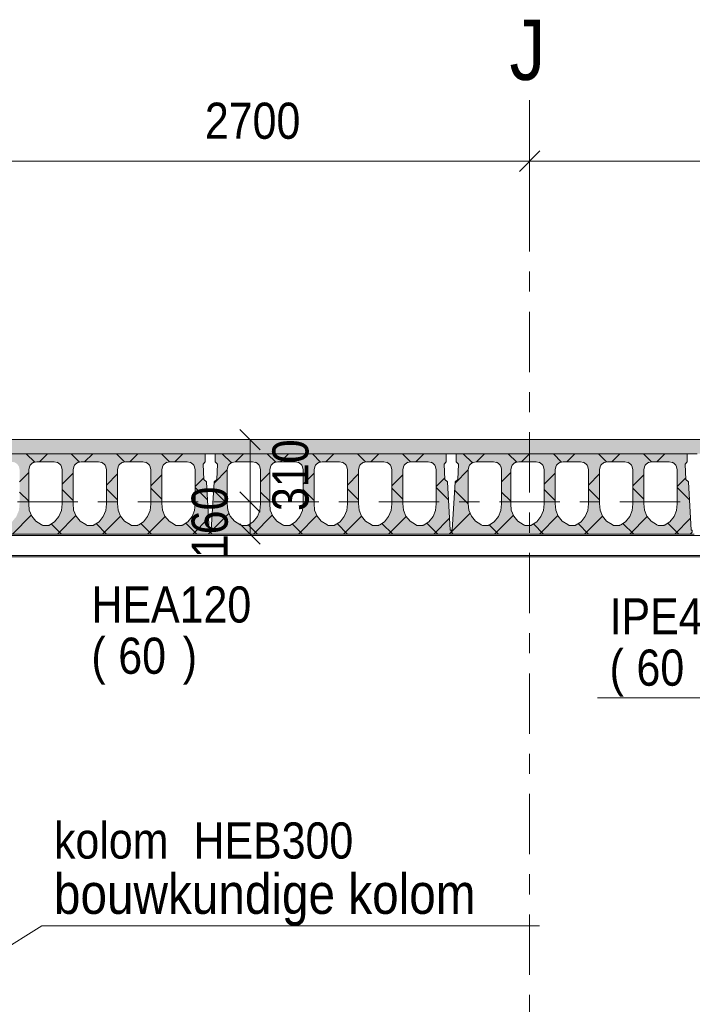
# Model space of a CAD drawing. Header units: millimetres. Extents: x -923 to -82, y -1402 to -808.
# Tile 42 of 109: x -611 to -577, y -1196 to -1147. Entities that reach past the tile are written whole.
import ezdxf

# ---------------------------------------------------------------- set-up
doc = ezdxf.new("R2010")
doc.units = ezdxf.units.MM
for name, pattern in [('XKITLINE00', [0]), ('XKITLINE01', [4, 1, -1, 1, -1]), ('XKITLINE03', [6, 3, -1, 1, -1])]:
    doc.linetypes.add(name, pattern=pattern)
for name, color, linetype, lineweight in [('Offset', 4, 'Continuous', 0), ('Onderdeel', 2, 'Continuous', 0), ('Onderdeel label', 2, 'Continuous', 0), ('Stramien', 4, 'Continuous', 0)]:
    doc.layers.add(name, color=color, linetype=linetype, lineweight=lineweight)
doc.styles.add('ARIAL', font='arial.ttf')

msp = doc.modelspace()

# ---------------------------------------------------------------- hatches: boundary and pattern name
at = {"layer": 'Onderdeel'}
msp.add_hatch(color=256, dxfattribs=at).paths.add_polyline_path([(-565.214, -1168.806), (-712.843, -1168.806), (-712.843, -1168.106), (-565.214, -1168.106)], flags=17)
h = msp.add_hatch(color=256, dxfattribs=at)
h.paths.add_polyline_path([(-613.114, -1172.806), (-613.214, -1172.706), (-613.214, -1172.606), (-613.164, -1172.606), (-613.023, -1170.205), (-612.896, -1170.092), (-612.851, -1169.333), (-612.964, -1169.206), (-612.964, -1168.806), (-601.464, -1168.806), (-601.464, -1169.206), (-601.576, -1169.333), (-601.531, -1170.092), (-601.404, -1170.205), (-601.264, -1172.606), (-601.214, -1172.606), (-601.214, -1172.706), (-601.314, -1172.806)], flags=17)
h.paths.add_polyline_path([(-612.122, -1169.237), (-612.252, -1169.324), (-612.339, -1169.453), (-612.369, -1169.606), (-612.369, -1171.304), (-612.369, -1171.308), (-612.339, -1171.624), (-612.216, -1171.918), (-612.012, -1172.162), (-611.744, -1172.334), (-611.721, -1172.352), (-611.695, -1172.365), (-611.668, -1172.373), (-611.639, -1172.376), (-611.399, -1172.375), (-611.377, -1172.373), (-611.355, -1172.368), (-611.335, -1172.36), (-611.316, -1172.35), (-611.078, -1172.19), (-610.868, -1171.933), (-610.742, -1171.626), (-610.709, -1171.286), (-610.709, -1169.606), (-610.739, -1169.453), (-610.826, -1169.324), (-610.956, -1169.237), (-611.109, -1169.206), (-611.969, -1169.206)])
h.paths.add_polyline_path([(-610.007, -1169.237), (-610.137, -1169.324), (-610.223, -1169.453), (-610.254, -1169.606), (-610.254, -1171.284), (-610.253, -1171.297), (-610.227, -1171.612), (-610.105, -1171.911), (-609.899, -1172.159), (-609.628, -1172.334), (-609.606, -1172.352), (-609.58, -1172.365), (-609.552, -1172.373), (-609.524, -1172.376), (-609.283, -1172.375), (-609.261, -1172.373), (-609.24, -1172.368), (-609.219, -1172.36), (-609.2, -1172.35), (-608.963, -1172.19), (-608.753, -1171.933), (-608.626, -1171.626), (-608.594, -1171.286), (-608.594, -1169.606), (-608.624, -1169.453), (-608.711, -1169.324), (-608.841, -1169.237), (-608.994, -1169.206), (-609.854, -1169.206)])
h.paths.add_polyline_path([(-607.797, -1169.237), (-607.927, -1169.324), (-608.013, -1169.453), (-608.044, -1169.606), (-608.044, -1171.292), (-608.017, -1171.612), (-607.895, -1171.911), (-607.689, -1172.159), (-607.418, -1172.334), (-607.396, -1172.352), (-607.37, -1172.365), (-607.342, -1172.373), (-607.314, -1172.376), (-607.073, -1172.375), (-607.051, -1172.373), (-607.03, -1172.368), (-607.009, -1172.36), (-606.99, -1172.35), (-606.753, -1172.19), (-606.543, -1171.933), (-606.416, -1171.626), (-606.384, -1171.286), (-606.384, -1169.606), (-606.414, -1169.453), (-606.501, -1169.324), (-606.631, -1169.237), (-606.784, -1169.206), (-607.644, -1169.206)])
h.paths.add_polyline_path([(-605.587, -1169.237), (-605.717, -1169.324), (-605.803, -1169.453), (-605.834, -1169.606), (-605.834, -1171.292), (-605.807, -1171.612), (-605.685, -1171.911), (-605.479, -1172.159), (-605.208, -1172.334), (-605.186, -1172.352), (-605.16, -1172.365), (-605.132, -1172.373), (-605.104, -1172.376), (-604.863, -1172.375), (-604.841, -1172.373), (-604.82, -1172.368), (-604.799, -1172.36), (-604.78, -1172.35), (-604.543, -1172.19), (-604.333, -1171.933), (-604.206, -1171.626), (-604.174, -1171.286), (-604.174, -1169.606), (-604.204, -1169.453), (-604.291, -1169.324), (-604.421, -1169.237), (-604.574, -1169.206), (-605.434, -1169.206)])
h.paths.add_polyline_path([(-603.377, -1169.237), (-603.507, -1169.324), (-603.593, -1169.453), (-603.624, -1169.606), (-603.624, -1171.292), (-603.597, -1171.612), (-603.475, -1171.911), (-603.269, -1172.159), (-602.998, -1172.334), (-602.976, -1172.352), (-602.95, -1172.365), (-602.922, -1172.373), (-602.894, -1172.376), (-602.653, -1172.375), (-602.631, -1172.373), (-602.61, -1172.368), (-602.589, -1172.36), (-602.57, -1172.35), (-602.333, -1172.19), (-602.123, -1171.933), (-601.996, -1171.626), (-601.964, -1171.286), (-601.964, -1169.606), (-601.994, -1169.453), (-602.081, -1169.324), (-602.211, -1169.237), (-602.364, -1169.206), (-603.224, -1169.206)])
h = msp.add_hatch(color=256, dxfattribs=at)
h.paths.add_polyline_path([(-601.114, -1172.806), (-601.214, -1172.706), (-601.214, -1172.606), (-601.164, -1172.606), (-601.023, -1170.205), (-600.896, -1170.092), (-600.851, -1169.333), (-600.964, -1169.206), (-600.964, -1168.806), (-589.464, -1168.806), (-589.464, -1169.206), (-589.576, -1169.333), (-589.531, -1170.092), (-589.404, -1170.205), (-589.264, -1172.606), (-589.214, -1172.606), (-589.214, -1172.706), (-589.314, -1172.806)], flags=17)
h.paths.add_polyline_path([(-600.122, -1169.237), (-600.252, -1169.324), (-600.339, -1169.453), (-600.369, -1169.606), (-600.369, -1171.304), (-600.369, -1171.308), (-600.339, -1171.624), (-600.216, -1171.918), (-600.012, -1172.162), (-599.744, -1172.334), (-599.721, -1172.352), (-599.695, -1172.365), (-599.668, -1172.373), (-599.639, -1172.376), (-599.399, -1172.375), (-599.377, -1172.373), (-599.355, -1172.368), (-599.335, -1172.36), (-599.316, -1172.35), (-599.078, -1172.19), (-598.868, -1171.933), (-598.742, -1171.626), (-598.709, -1171.286), (-598.709, -1169.606), (-598.739, -1169.453), (-598.826, -1169.324), (-598.956, -1169.237), (-599.109, -1169.206), (-599.969, -1169.206)])
h.paths.add_polyline_path([(-598.007, -1169.237), (-598.137, -1169.324), (-598.223, -1169.453), (-598.254, -1169.606), (-598.254, -1171.284), (-598.253, -1171.297), (-598.227, -1171.612), (-598.105, -1171.911), (-597.899, -1172.159), (-597.628, -1172.334), (-597.606, -1172.352), (-597.58, -1172.365), (-597.552, -1172.373), (-597.524, -1172.376), (-597.283, -1172.375), (-597.261, -1172.373), (-597.24, -1172.368), (-597.219, -1172.36), (-597.2, -1172.35), (-596.963, -1172.19), (-596.753, -1171.933), (-596.626, -1171.626), (-596.594, -1171.286), (-596.594, -1169.606), (-596.624, -1169.453), (-596.711, -1169.324), (-596.841, -1169.237), (-596.994, -1169.206), (-597.854, -1169.206)])
h.paths.add_polyline_path([(-595.797, -1169.237), (-595.927, -1169.324), (-596.013, -1169.453), (-596.044, -1169.606), (-596.044, -1171.292), (-596.017, -1171.612), (-595.895, -1171.911), (-595.689, -1172.159), (-595.418, -1172.334), (-595.396, -1172.352), (-595.37, -1172.365), (-595.342, -1172.373), (-595.314, -1172.376), (-595.073, -1172.375), (-595.051, -1172.373), (-595.03, -1172.368), (-595.009, -1172.36), (-594.99, -1172.35), (-594.753, -1172.19), (-594.543, -1171.933), (-594.416, -1171.626), (-594.384, -1171.286), (-594.384, -1169.606), (-594.414, -1169.453), (-594.501, -1169.324), (-594.631, -1169.237), (-594.784, -1169.206), (-595.644, -1169.206)])
h.paths.add_polyline_path([(-593.587, -1169.237), (-593.717, -1169.324), (-593.803, -1169.453), (-593.834, -1169.606), (-593.834, -1171.292), (-593.807, -1171.612), (-593.685, -1171.911), (-593.479, -1172.159), (-593.208, -1172.334), (-593.186, -1172.352), (-593.16, -1172.365), (-593.132, -1172.373), (-593.104, -1172.376), (-592.863, -1172.375), (-592.841, -1172.373), (-592.82, -1172.368), (-592.799, -1172.36), (-592.78, -1172.35), (-592.543, -1172.19), (-592.333, -1171.933), (-592.206, -1171.626), (-592.174, -1171.286), (-592.174, -1169.606), (-592.204, -1169.453), (-592.291, -1169.324), (-592.421, -1169.237), (-592.574, -1169.206), (-593.434, -1169.206)])
h.paths.add_polyline_path([(-591.377, -1169.237), (-591.507, -1169.324), (-591.593, -1169.453), (-591.624, -1169.606), (-591.624, -1171.292), (-591.597, -1171.612), (-591.475, -1171.911), (-591.269, -1172.159), (-590.998, -1172.334), (-590.976, -1172.352), (-590.95, -1172.365), (-590.922, -1172.373), (-590.894, -1172.376), (-590.653, -1172.375), (-590.631, -1172.373), (-590.61, -1172.368), (-590.589, -1172.36), (-590.57, -1172.35), (-590.333, -1172.19), (-590.123, -1171.933), (-589.996, -1171.626), (-589.964, -1171.286), (-589.964, -1169.606), (-589.994, -1169.453), (-590.081, -1169.324), (-590.211, -1169.237), (-590.364, -1169.206), (-591.224, -1169.206)])
h = msp.add_hatch(color=256, dxfattribs=at)
h.paths.add_polyline_path([(-589.114, -1172.806), (-589.214, -1172.706), (-589.214, -1172.606), (-589.164, -1172.606), (-589.023, -1170.205), (-588.896, -1170.092), (-588.851, -1169.333), (-588.964, -1169.206), (-588.964, -1168.806), (-577.464, -1168.806), (-577.464, -1169.206), (-577.576, -1169.333), (-577.531, -1170.092), (-577.404, -1170.205), (-577.264, -1172.606), (-577.214, -1172.606), (-577.214, -1172.706), (-577.314, -1172.806)], flags=17)
h.paths.add_polyline_path([(-588.122, -1169.237), (-588.252, -1169.324), (-588.339, -1169.453), (-588.369, -1169.606), (-588.369, -1171.304), (-588.369, -1171.308), (-588.339, -1171.624), (-588.216, -1171.918), (-588.012, -1172.162), (-587.744, -1172.334), (-587.721, -1172.352), (-587.695, -1172.365), (-587.668, -1172.373), (-587.639, -1172.376), (-587.399, -1172.375), (-587.377, -1172.373), (-587.355, -1172.368), (-587.335, -1172.36), (-587.316, -1172.35), (-587.078, -1172.19), (-586.868, -1171.933), (-586.742, -1171.626), (-586.709, -1171.286), (-586.709, -1169.606), (-586.739, -1169.453), (-586.826, -1169.324), (-586.956, -1169.237), (-587.109, -1169.206), (-587.969, -1169.206)])
h.paths.add_polyline_path([(-586.007, -1169.237), (-586.137, -1169.324), (-586.223, -1169.453), (-586.254, -1169.606), (-586.254, -1171.284), (-586.253, -1171.297), (-586.227, -1171.612), (-586.105, -1171.911), (-585.899, -1172.159), (-585.628, -1172.334), (-585.606, -1172.352), (-585.58, -1172.365), (-585.552, -1172.373), (-585.524, -1172.376), (-585.283, -1172.375), (-585.261, -1172.373), (-585.24, -1172.368), (-585.219, -1172.36), (-585.2, -1172.35), (-584.963, -1172.19), (-584.753, -1171.933), (-584.626, -1171.626), (-584.594, -1171.286), (-584.594, -1169.606), (-584.624, -1169.453), (-584.711, -1169.324), (-584.841, -1169.237), (-584.994, -1169.206), (-585.854, -1169.206)])
h.paths.add_polyline_path([(-583.797, -1169.237), (-583.927, -1169.324), (-584.013, -1169.453), (-584.044, -1169.606), (-584.044, -1171.292), (-584.017, -1171.612), (-583.895, -1171.911), (-583.689, -1172.159), (-583.418, -1172.334), (-583.396, -1172.352), (-583.37, -1172.365), (-583.342, -1172.373), (-583.314, -1172.376), (-583.073, -1172.375), (-583.051, -1172.373), (-583.03, -1172.368), (-583.009, -1172.36), (-582.99, -1172.35), (-582.753, -1172.19), (-582.543, -1171.933), (-582.416, -1171.626), (-582.384, -1171.286), (-582.384, -1169.606), (-582.414, -1169.453), (-582.501, -1169.324), (-582.631, -1169.237), (-582.784, -1169.206), (-583.644, -1169.206)])
h.paths.add_polyline_path([(-581.587, -1169.237), (-581.717, -1169.324), (-581.803, -1169.453), (-581.834, -1169.606), (-581.834, -1171.292), (-581.807, -1171.612), (-581.685, -1171.911), (-581.479, -1172.159), (-581.208, -1172.334), (-581.186, -1172.352), (-581.16, -1172.365), (-581.132, -1172.373), (-581.104, -1172.376), (-580.863, -1172.375), (-580.841, -1172.373), (-580.82, -1172.368), (-580.799, -1172.36), (-580.78, -1172.35), (-580.543, -1172.19), (-580.333, -1171.933), (-580.206, -1171.626), (-580.174, -1171.286), (-580.174, -1169.606), (-580.204, -1169.453), (-580.291, -1169.324), (-580.421, -1169.237), (-580.574, -1169.206), (-581.434, -1169.206)])
h.paths.add_polyline_path([(-579.377, -1169.237), (-579.507, -1169.324), (-579.593, -1169.453), (-579.624, -1169.606), (-579.624, -1171.292), (-579.597, -1171.612), (-579.475, -1171.911), (-579.269, -1172.159), (-578.998, -1172.334), (-578.976, -1172.352), (-578.95, -1172.365), (-578.922, -1172.373), (-578.894, -1172.376), (-578.653, -1172.375), (-578.631, -1172.373), (-578.61, -1172.368), (-578.589, -1172.36), (-578.57, -1172.35), (-578.333, -1172.19), (-578.123, -1171.933), (-577.996, -1171.626), (-577.964, -1171.286), (-577.964, -1169.606), (-577.994, -1169.453), (-578.081, -1169.324), (-578.211, -1169.237), (-578.364, -1169.206), (-579.224, -1169.206)])

# ---------------------------------------------------------------- linework, layer by layer
at = {"layer": 'Offset', "linetype": 'XKITLINE00', "lineweight": 0}
for p, q in [((-585.314, -1152.086), (-585.314, -1156.046)), ((-585.314, -1152.086), (-585.314, -1156.046)), ((-584.805, -1153.737), (-585.823, -1154.755)), ((-584.805, -1153.737), (-585.823, -1154.755)), ((-612.314, -1154.246), (-585.314, -1154.246)), ((-585.314, -1154.246), (-562.314, -1154.246)), ((-599.744, -1167.597), (-598.725, -1168.615)), ((-599.81, -1168.106), (-600.675, -1168.106)), ((-599.235, -1171.206), (-599.235, -1168.106)), ((-599.744, -1170.697), (-598.725, -1171.715)), ((-599.744, -1170.697), (-598.725, -1171.715)), ((-597.075, -1171.206), (-601.035, -1171.206)), ((-597.075, -1171.206), (-601.035, -1171.206)), ((-599.235, -1172.806), (-599.235, -1171.206)), ((-599.744, -1172.297), (-598.725, -1173.315)), ((-599.81, -1172.806), (-601.245, -1172.806))]:
    msp.add_line(p, q, dxfattribs=at)
at = {"layer": 'Offset'}
for p in [(-585.314, -1154.246), (-585.314, -1154.246), (-599.235, -1168.106), (-599.235, -1171.206), (-599.235, -1171.206), (-599.235, -1172.806)]:
    msp.add_point(p, dxfattribs=at)
at = {"layer": 'Onderdeel', "linetype": 'XKITLINE00', "lineweight": 0}
for p, q in [((-712.839, -1168.106), (-565.214, -1168.106)), ((-612.964, -1168.806), (-601.464, -1168.806)), ((-609.958, -1169.227), (-610.379, -1168.806)), ((-610.007, -1169.237), (-609.854, -1169.206)), ((-609.854, -1169.206), (-608.994, -1169.206)), ((-609.714, -1169.206), (-609.314, -1168.806)), ((-608.994, -1169.206), (-608.841, -1169.237)), ((-607.719, -1169.221), (-608.133, -1168.806)), ((-607.797, -1169.237), (-607.644, -1169.206)), ((-607.644, -1169.206), (-606.784, -1169.206)), ((-607.469, -1169.206), (-607.069, -1168.806)), ((-606.784, -1169.206), (-606.631, -1169.237)), ((-605.479, -1169.215), (-605.888, -1168.806)), ((-605.587, -1169.237), (-605.434, -1169.206)), ((-605.434, -1169.206), (-604.574, -1169.206)), ((-605.224, -1169.206), (-604.824, -1168.806)), ((-604.574, -1169.206), (-604.421, -1169.237)), ((-603.24, -1169.21), (-603.643, -1168.806)), ((-603.377, -1169.237), (-603.224, -1169.206)), ((-603.224, -1169.206), (-602.364, -1169.206)), ((-602.979, -1169.206), (-602.579, -1168.806)), ((-602.364, -1169.206), (-602.211, -1169.237)), ((-601.464, -1169.206), (-601.576, -1169.333)), ((-601.464, -1168.806), (-600.964, -1168.806)), ((-601.464, -1168.806), (-601.464, -1169.206)), ((-600.964, -1169.206), (-600.964, -1168.806)), ((-600.964, -1168.806), (-589.464, -1168.806)), ((-600.851, -1169.333), (-600.964, -1169.206)), ((-600.165, -1169.265), (-600.624, -1168.806)), ((-600.122, -1169.237), (-599.969, -1169.206)), ((-599.969, -1169.206), (-599.109, -1169.206)), ((-599.96, -1169.208), (-599.559, -1168.806)), ((-599.109, -1169.206), (-598.956, -1169.237)), ((-597.958, -1169.227), (-598.379, -1168.806)), ((-598.007, -1169.237), (-597.854, -1169.206)), ((-597.854, -1169.206), (-596.994, -1169.206)), ((-597.714, -1169.206), (-597.314, -1168.806)), ((-596.994, -1169.206), (-596.841, -1169.237)), ((-595.719, -1169.221), (-596.133, -1168.806)), ((-595.797, -1169.237), (-595.644, -1169.206)), ((-595.644, -1169.206), (-594.784, -1169.206)), ((-595.469, -1169.206), (-595.069, -1168.806)), ((-594.784, -1169.206), (-594.631, -1169.237)), ((-593.479, -1169.215), (-593.888, -1168.806)), ((-593.587, -1169.237), (-593.434, -1169.206)), ((-593.434, -1169.206), (-592.574, -1169.206)), ((-593.224, -1169.206), (-592.824, -1168.806)), ((-592.574, -1169.206), (-592.421, -1169.237)), ((-591.24, -1169.21), (-591.643, -1168.806)), ((-591.377, -1169.237), (-591.224, -1169.206)), ((-591.224, -1169.206), (-590.364, -1169.206)), ((-590.979, -1169.206), (-590.579, -1168.806)), ((-590.364, -1169.206), (-590.211, -1169.237)), ((-589.464, -1169.206), (-589.576, -1169.333)), ((-589.464, -1168.806), (-588.964, -1168.806)), ((-589.464, -1168.806), (-589.464, -1169.206)), ((-588.964, -1169.206), (-588.964, -1168.806)), ((-588.964, -1168.806), (-577.464, -1168.806)), ((-588.851, -1169.333), (-588.964, -1169.206)), ((-588.165, -1169.265), (-588.624, -1168.806)), ((-588.122, -1169.237), (-587.969, -1169.206)), ((-587.969, -1169.206), (-587.109, -1169.206)), ((-587.96, -1169.208), (-587.559, -1168.806)), ((-587.109, -1169.206), (-586.956, -1169.237)), ((-585.958, -1169.227), (-586.379, -1168.806)), ((-586.007, -1169.237), (-585.854, -1169.206)), ((-585.854, -1169.206), (-584.994, -1169.206)), ((-585.714, -1169.206), (-585.314, -1168.806)), ((-584.994, -1169.206), (-584.841, -1169.237)), ((-583.719, -1169.221), (-584.133, -1168.806)), ((-583.797, -1169.237), (-583.644, -1169.206)), ((-583.644, -1169.206), (-582.784, -1169.206)), ((-583.469, -1169.206), (-583.069, -1168.806)), ((-582.784, -1169.206), (-582.631, -1169.237)), ((-581.479, -1169.215), (-581.888, -1168.806)), ((-581.587, -1169.237), (-581.434, -1169.206)), ((-581.434, -1169.206), (-580.574, -1169.206)), ((-581.224, -1169.206), (-580.824, -1168.806)), ((-580.574, -1169.206), (-580.421, -1169.237)), ((-579.24, -1169.21), (-579.643, -1168.806)), ((-579.377, -1169.237), (-579.224, -1169.206)), ((-579.224, -1169.206), (-578.364, -1169.206)), ((-578.979, -1169.206), (-578.579, -1168.806)), ((-578.364, -1169.206), (-578.211, -1169.237)), ((-577.464, -1169.206), (-577.576, -1169.333)), ((-577.464, -1168.806), (-576.964, -1168.806)), ((-577.464, -1168.806), (-577.464, -1169.206)), ((-610.254, -1169.606), (-610.223, -1169.453)), ((-610.254, -1171.284), (-610.254, -1169.606)), ((-608.624, -1169.453), (-608.594, -1169.606)), ((-608.594, -1171.286), (-608.594, -1169.606)), ((-608.044, -1169.606), (-608.013, -1169.453)), ((-608.044, -1171.288), (-608.044, -1169.606)), ((-606.414, -1169.453), (-606.384, -1169.606)), ((-606.384, -1171.286), (-606.384, -1169.606)), ((-605.834, -1169.606), (-605.803, -1169.453)), ((-605.834, -1171.288), (-605.834, -1169.606)), ((-604.204, -1169.453), (-604.174, -1169.606)), ((-604.174, -1171.286), (-604.174, -1169.606)), ((-603.624, -1169.606), (-603.593, -1169.453)), ((-603.624, -1171.288), (-603.624, -1169.606)), ((-601.994, -1169.453), (-601.964, -1169.606)), ((-601.964, -1171.286), (-601.964, -1169.606)), ((-601.576, -1169.333), (-601.531, -1170.092)), ((-601.027, -1170.275), (-600.368, -1169.615)), ((-600.896, -1170.092), (-600.851, -1169.333)), ((-600.369, -1169.606), (-600.339, -1169.453)), ((-600.369, -1171.304), (-600.369, -1169.606)), ((-598.739, -1169.453), (-598.709, -1169.606)), ((-598.709, -1171.286), (-598.709, -1169.606)), ((-598.254, -1169.606), (-598.223, -1169.453)), ((-598.254, -1171.284), (-598.254, -1169.606)), ((-596.624, -1169.453), (-596.594, -1169.606)), ((-596.594, -1171.286), (-596.594, -1169.606)), ((-596.044, -1169.606), (-596.013, -1169.453)), ((-596.044, -1171.288), (-596.044, -1169.606)), ((-594.414, -1169.453), (-594.384, -1169.606)), ((-594.384, -1171.286), (-594.384, -1169.606)), ((-593.834, -1169.606), (-593.803, -1169.453)), ((-593.834, -1171.288), (-593.834, -1169.606)), ((-592.204, -1169.453), (-592.174, -1169.606)), ((-592.174, -1171.286), (-592.174, -1169.606)), ((-591.624, -1169.606), (-591.593, -1169.453)), ((-591.624, -1171.288), (-591.624, -1169.606)), ((-589.994, -1169.453), (-589.964, -1169.606)), ((-589.964, -1171.286), (-589.964, -1169.606)), ((-589.576, -1169.333), (-589.531, -1170.092)), ((-589.027, -1170.275), (-588.368, -1169.615)), ((-588.896, -1170.092), (-588.851, -1169.333)), ((-588.369, -1169.606), (-588.339, -1169.453)), ((-588.369, -1171.304), (-588.369, -1169.606)), ((-586.739, -1169.453), (-586.709, -1169.606)), ((-586.709, -1171.286), (-586.709, -1169.606)), ((-586.254, -1169.606), (-586.223, -1169.453)), ((-586.254, -1171.284), (-586.254, -1169.606)), ((-584.624, -1169.453), (-584.594, -1169.606)), ((-584.594, -1171.286), (-584.594, -1169.606)), ((-584.044, -1169.606), (-584.013, -1169.453)), ((-584.044, -1171.288), (-584.044, -1169.606)), ((-582.414, -1169.453), (-582.384, -1169.606)), ((-582.384, -1171.286), (-582.384, -1169.606)), ((-581.834, -1169.606), (-581.803, -1169.453)), ((-581.834, -1171.288), (-581.834, -1169.606)), ((-580.204, -1169.453), (-580.174, -1169.606)), ((-580.174, -1171.286), (-580.174, -1169.606)), ((-579.624, -1169.606), (-579.593, -1169.453)), ((-579.624, -1171.288), (-579.624, -1169.606)), ((-577.994, -1169.453), (-577.964, -1169.606)), ((-577.964, -1171.286), (-577.964, -1169.606)), ((-577.576, -1169.333), (-577.531, -1170.092)), ((-610.709, -1170.202), (-610.254, -1169.746)), ((-608.594, -1170.331), (-608.044, -1169.781)), ((-606.384, -1170.367), (-605.834, -1169.816)), ((-604.174, -1170.402), (-603.624, -1169.852)), ((-601.964, -1170.437), (-601.536, -1170.009)), ((-601.531, -1170.092), (-601.404, -1170.205)), ((-601.404, -1170.205), (-601.264, -1172.606)), ((-601.164, -1172.606), (-601.023, -1170.205)), ((-601.023, -1170.205), (-600.896, -1170.092)), ((-598.709, -1170.202), (-598.254, -1169.746)), ((-596.594, -1170.331), (-596.044, -1169.781)), ((-594.384, -1170.367), (-593.834, -1169.816)), ((-592.174, -1170.402), (-591.624, -1169.852)), ((-589.964, -1170.437), (-589.536, -1170.009)), ((-589.531, -1170.092), (-589.404, -1170.205)), ((-589.404, -1170.205), (-589.264, -1172.606)), ((-589.164, -1172.606), (-589.023, -1170.205)), ((-589.023, -1170.205), (-588.896, -1170.092)), ((-586.709, -1170.202), (-586.254, -1169.746)), ((-584.594, -1170.331), (-584.044, -1169.781)), ((-582.384, -1170.367), (-581.834, -1169.816)), ((-580.174, -1170.402), (-579.624, -1169.852)), ((-577.964, -1170.437), (-577.536, -1170.009)), ((-577.531, -1170.092), (-577.404, -1170.205)), ((-577.404, -1170.205), (-577.264, -1172.606)), ((-608.044, -1171.141), (-608.594, -1170.591)), ((-605.834, -1171.106), (-606.384, -1170.556)), ((-603.624, -1171.071), (-604.174, -1170.521)), ((-601.352, -1171.098), (-601.964, -1170.486)), ((-600.369, -1171.306), (-601.048, -1170.627)), ((-596.044, -1171.141), (-596.594, -1170.591)), ((-593.834, -1171.106), (-594.384, -1170.556)), ((-591.624, -1171.071), (-592.174, -1170.521)), ((-589.352, -1171.098), (-589.964, -1170.486)), ((-588.369, -1171.306), (-589.048, -1170.627)), ((-584.044, -1171.141), (-584.594, -1170.591)), ((-581.834, -1171.106), (-582.384, -1170.556)), ((-579.624, -1171.071), (-580.174, -1170.521)), ((-577.352, -1171.098), (-577.964, -1170.486)), ((-610.254, -1171.176), (-610.709, -1170.721)), ((-598.254, -1171.176), (-598.709, -1170.721)), ((-586.254, -1171.176), (-586.709, -1170.721)), ((-610.254, -1171.287), (-610.254, -1171.284)), ((-610.254, -1171.29), (-610.254, -1171.287)), ((-610.253, -1171.293), (-610.254, -1171.29)), ((-610.253, -1171.297), (-610.253, -1171.293)), ((-610.227, -1171.612), (-610.253, -1171.297)), ((-610.105, -1171.911), (-610.227, -1171.612)), ((-608.626, -1171.626), (-608.753, -1171.933)), ((-608.626, -1171.626), (-608.595, -1171.295)), ((-608.594, -1171.293), (-608.595, -1171.295)), ((-608.594, -1171.286), (-608.594, -1171.288)), ((-608.594, -1171.288), (-608.594, -1171.29)), ((-608.594, -1171.29), (-608.594, -1171.293)), ((-608.044, -1171.289), (-608.044, -1171.288)), ((-608.044, -1171.29), (-608.044, -1171.289)), ((-608.044, -1171.291), (-608.044, -1171.29)), ((-608.044, -1171.292), (-608.044, -1171.291)), ((-608.017, -1171.612), (-608.044, -1171.292)), ((-607.895, -1171.911), (-608.017, -1171.612)), ((-606.416, -1171.626), (-606.543, -1171.933)), ((-606.416, -1171.626), (-606.385, -1171.295)), ((-606.384, -1171.293), (-606.385, -1171.295)), ((-606.384, -1171.286), (-606.384, -1171.288)), ((-606.384, -1171.288), (-606.384, -1171.29)), ((-606.384, -1171.29), (-606.384, -1171.293)), ((-605.834, -1171.289), (-605.834, -1171.288)), ((-605.834, -1171.29), (-605.834, -1171.289)), ((-605.834, -1171.291), (-605.834, -1171.29)), ((-605.834, -1171.292), (-605.834, -1171.291)), ((-605.807, -1171.612), (-605.834, -1171.292)), ((-605.685, -1171.911), (-605.807, -1171.612)), ((-604.206, -1171.626), (-604.333, -1171.933)), ((-604.206, -1171.626), (-604.175, -1171.295)), ((-604.174, -1171.293), (-604.175, -1171.295)), ((-604.174, -1171.286), (-604.174, -1171.288)), ((-604.174, -1171.288), (-604.174, -1171.29)), ((-604.174, -1171.29), (-604.174, -1171.293)), ((-603.624, -1171.289), (-603.624, -1171.288)), ((-603.624, -1171.29), (-603.624, -1171.289)), ((-603.624, -1171.291), (-603.624, -1171.29)), ((-603.624, -1171.292), (-603.624, -1171.291)), ((-603.597, -1171.612), (-603.624, -1171.292)), ((-603.475, -1171.911), (-603.597, -1171.612)), ((-601.996, -1171.626), (-602.123, -1171.933)), ((-601.996, -1171.626), (-601.965, -1171.295)), ((-601.964, -1171.293), (-601.965, -1171.295)), ((-601.964, -1171.286), (-601.964, -1171.288)), ((-601.964, -1171.288), (-601.964, -1171.29)), ((-601.964, -1171.29), (-601.964, -1171.293)), ((-600.369, -1171.305), (-600.369, -1171.304)), ((-600.369, -1171.306), (-600.369, -1171.305)), ((-600.369, -1171.308), (-600.369, -1171.306)), ((-600.369, -1171.309), (-600.369, -1171.308)), ((-600.339, -1171.624), (-600.369, -1171.309)), ((-600.216, -1171.918), (-600.339, -1171.624)), ((-598.742, -1171.626), (-598.868, -1171.933)), ((-598.742, -1171.626), (-598.71, -1171.295)), ((-598.709, -1171.29), (-598.71, -1171.293)), ((-598.71, -1171.293), (-598.71, -1171.295)), ((-598.709, -1171.286), (-598.709, -1171.288)), ((-598.709, -1171.288), (-598.709, -1171.29)), ((-598.254, -1171.287), (-598.254, -1171.284)), ((-598.254, -1171.29), (-598.254, -1171.287)), ((-598.253, -1171.293), (-598.254, -1171.29)), ((-598.253, -1171.297), (-598.253, -1171.293)), ((-598.227, -1171.612), (-598.253, -1171.297)), ((-598.105, -1171.911), (-598.227, -1171.612)), ((-596.626, -1171.626), (-596.753, -1171.933)), ((-596.626, -1171.626), (-596.595, -1171.295)), ((-596.594, -1171.293), (-596.595, -1171.295)), ((-596.594, -1171.286), (-596.594, -1171.288)), ((-596.594, -1171.288), (-596.594, -1171.29)), ((-596.594, -1171.29), (-596.594, -1171.293)), ((-596.044, -1171.289), (-596.044, -1171.288)), ((-596.044, -1171.29), (-596.044, -1171.289)), ((-596.044, -1171.291), (-596.044, -1171.29)), ((-596.044, -1171.292), (-596.044, -1171.291)), ((-596.017, -1171.612), (-596.044, -1171.292)), ((-595.895, -1171.911), (-596.017, -1171.612)), ((-594.416, -1171.626), (-594.543, -1171.933)), ((-594.416, -1171.626), (-594.385, -1171.295)), ((-594.384, -1171.293), (-594.385, -1171.295)), ((-594.384, -1171.286), (-594.384, -1171.288)), ((-594.384, -1171.288), (-594.384, -1171.29)), ((-594.384, -1171.29), (-594.384, -1171.293)), ((-593.834, -1171.289), (-593.834, -1171.288)), ((-593.834, -1171.29), (-593.834, -1171.289)), ((-593.834, -1171.291), (-593.834, -1171.29)), ((-593.834, -1171.292), (-593.834, -1171.291)), ((-593.807, -1171.612), (-593.834, -1171.292)), ((-593.685, -1171.911), (-593.807, -1171.612)), ((-592.206, -1171.626), (-592.333, -1171.933)), ((-592.206, -1171.626), (-592.175, -1171.295)), ((-592.174, -1171.293), (-592.175, -1171.295)), ((-592.174, -1171.286), (-592.174, -1171.288)), ((-592.174, -1171.288), (-592.174, -1171.29)), ((-592.174, -1171.29), (-592.174, -1171.293)), ((-591.624, -1171.289), (-591.624, -1171.288)), ((-591.624, -1171.29), (-591.624, -1171.289)), ((-591.624, -1171.291), (-591.624, -1171.29)), ((-591.624, -1171.292), (-591.624, -1171.291)), ((-591.597, -1171.612), (-591.624, -1171.292)), ((-591.475, -1171.911), (-591.597, -1171.612)), ((-589.996, -1171.626), (-590.123, -1171.933)), ((-589.996, -1171.626), (-589.965, -1171.295)), ((-589.964, -1171.293), (-589.965, -1171.295)), ((-589.964, -1171.286), (-589.964, -1171.288)), ((-589.964, -1171.288), (-589.964, -1171.29)), ((-589.964, -1171.29), (-589.964, -1171.293)), ((-588.369, -1171.305), (-588.369, -1171.304)), ((-588.369, -1171.306), (-588.369, -1171.305)), ((-588.369, -1171.308), (-588.369, -1171.306)), ((-588.369, -1171.309), (-588.369, -1171.308)), ((-588.339, -1171.624), (-588.369, -1171.309)), ((-588.216, -1171.918), (-588.339, -1171.624)), ((-586.742, -1171.626), (-586.868, -1171.933)), ((-586.742, -1171.626), (-586.71, -1171.295)), ((-586.709, -1171.29), (-586.71, -1171.293)), ((-586.71, -1171.293), (-586.71, -1171.295)), ((-586.709, -1171.286), (-586.709, -1171.288)), ((-586.709, -1171.288), (-586.709, -1171.29)), ((-586.254, -1171.287), (-586.254, -1171.284)), ((-586.254, -1171.29), (-586.254, -1171.287)), ((-586.253, -1171.293), (-586.254, -1171.29)), ((-586.253, -1171.297), (-586.253, -1171.293)), ((-586.227, -1171.612), (-586.253, -1171.297)), ((-586.105, -1171.911), (-586.227, -1171.612)), ((-584.626, -1171.626), (-584.753, -1171.933)), ((-584.626, -1171.626), (-584.595, -1171.295)), ((-584.594, -1171.293), (-584.595, -1171.295)), ((-584.594, -1171.286), (-584.594, -1171.288)), ((-584.594, -1171.288), (-584.594, -1171.29)), ((-584.594, -1171.29), (-584.594, -1171.293)), ((-584.044, -1171.289), (-584.044, -1171.288)), ((-584.044, -1171.29), (-584.044, -1171.289)), ((-584.044, -1171.291), (-584.044, -1171.29)), ((-584.044, -1171.292), (-584.044, -1171.291)), ((-584.017, -1171.612), (-584.044, -1171.292)), ((-583.895, -1171.911), (-584.017, -1171.612)), ((-582.416, -1171.626), (-582.543, -1171.933)), ((-582.416, -1171.626), (-582.385, -1171.295)), ((-582.384, -1171.293), (-582.385, -1171.295)), ((-582.384, -1171.286), (-582.384, -1171.288)), ((-582.384, -1171.288), (-582.384, -1171.29)), ((-582.384, -1171.29), (-582.384, -1171.293)), ((-581.834, -1171.289), (-581.834, -1171.288)), ((-581.834, -1171.29), (-581.834, -1171.289)), ((-581.834, -1171.291), (-581.834, -1171.29)), ((-581.834, -1171.292), (-581.834, -1171.291)), ((-581.807, -1171.612), (-581.834, -1171.292)), ((-581.685, -1171.911), (-581.807, -1171.612)), ((-580.206, -1171.626), (-580.333, -1171.933)), ((-580.206, -1171.626), (-580.175, -1171.295)), ((-580.174, -1171.293), (-580.175, -1171.295)), ((-580.174, -1171.286), (-580.174, -1171.288)), ((-580.174, -1171.288), (-580.174, -1171.29)), ((-580.174, -1171.29), (-580.174, -1171.293)), ((-579.624, -1171.289), (-579.624, -1171.288)), ((-579.624, -1171.29), (-579.624, -1171.289)), ((-579.624, -1171.291), (-579.624, -1171.29)), ((-579.624, -1171.292), (-579.624, -1171.291)), ((-579.597, -1171.612), (-579.624, -1171.292)), ((-579.475, -1171.911), (-579.597, -1171.612)), ((-577.996, -1171.626), (-578.123, -1171.933)), ((-577.996, -1171.626), (-577.965, -1171.295)), ((-577.964, -1171.293), (-577.965, -1171.295)), ((-577.964, -1171.286), (-577.964, -1171.288)), ((-577.964, -1171.288), (-577.964, -1171.29)), ((-577.964, -1171.29), (-577.964, -1171.293)), ((-611.069, -1172.806), (-610.125, -1171.863)), ((-609.899, -1172.159), (-610.105, -1171.911)), ((-609.899, -1172.159), (-609.628, -1172.334)), ((-608.753, -1171.933), (-608.963, -1172.19)), ((-608.824, -1172.806), (-607.905, -1171.888)), ((-607.689, -1172.159), (-607.895, -1171.911)), ((-607.689, -1172.159), (-607.418, -1172.334)), ((-606.543, -1171.933), (-606.753, -1172.19)), ((-606.579, -1172.806), (-605.684, -1171.911)), ((-605.479, -1172.159), (-605.685, -1171.911)), ((-605.479, -1172.159), (-605.208, -1172.334)), ((-604.333, -1171.933), (-604.543, -1172.19)), ((-604.333, -1172.806), (-603.458, -1171.931)), ((-603.269, -1172.159), (-603.475, -1171.911)), ((-603.269, -1172.159), (-602.998, -1172.334)), ((-602.123, -1171.933), (-602.333, -1172.19)), ((-602.088, -1172.806), (-601.298, -1172.016)), ((-601.214, -1172.706), (-600.278, -1171.771)), ((-600.012, -1172.162), (-600.216, -1171.918)), ((-600.012, -1172.162), (-599.744, -1172.334)), ((-598.868, -1171.933), (-599.078, -1172.19)), ((-599.069, -1172.806), (-598.125, -1171.863)), ((-597.899, -1172.159), (-598.105, -1171.911)), ((-597.899, -1172.159), (-597.628, -1172.334)), ((-596.753, -1171.933), (-596.963, -1172.19)), ((-596.824, -1172.806), (-595.905, -1171.888)), ((-595.689, -1172.159), (-595.895, -1171.911)), ((-595.689, -1172.159), (-595.418, -1172.334)), ((-594.543, -1171.933), (-594.753, -1172.19)), ((-594.579, -1172.806), (-593.684, -1171.911)), ((-593.479, -1172.159), (-593.685, -1171.911)), ((-593.479, -1172.159), (-593.208, -1172.334)), ((-592.333, -1171.933), (-592.543, -1172.19)), ((-592.333, -1172.806), (-591.458, -1171.931)), ((-591.269, -1172.159), (-591.475, -1171.911)), ((-591.269, -1172.159), (-590.998, -1172.334)), ((-590.123, -1171.933), (-590.333, -1172.19)), ((-590.088, -1172.806), (-589.298, -1172.016)), ((-589.214, -1172.706), (-588.278, -1171.771)), ((-588.012, -1172.162), (-588.216, -1171.918)), ((-588.012, -1172.162), (-587.744, -1172.334)), ((-586.868, -1171.933), (-587.078, -1172.19)), ((-587.069, -1172.806), (-586.125, -1171.863)), ((-585.899, -1172.159), (-586.105, -1171.911)), ((-585.899, -1172.159), (-585.628, -1172.334)), ((-584.753, -1171.933), (-584.963, -1172.19)), ((-584.824, -1172.806), (-583.905, -1171.888)), ((-583.689, -1172.159), (-583.895, -1171.911)), ((-583.689, -1172.159), (-583.418, -1172.334)), ((-582.543, -1171.933), (-582.753, -1172.19)), ((-582.579, -1172.806), (-581.684, -1171.911)), ((-581.479, -1172.159), (-581.685, -1171.911)), ((-581.479, -1172.159), (-581.208, -1172.334)), ((-580.333, -1171.933), (-580.543, -1172.19)), ((-580.333, -1172.806), (-579.458, -1171.931)), ((-579.269, -1172.159), (-579.475, -1171.911)), ((-579.269, -1172.159), (-578.998, -1172.334)), ((-578.123, -1171.933), (-578.333, -1172.19)), ((-578.088, -1172.806), (-577.298, -1172.016)), ((-609.606, -1172.352), (-609.628, -1172.334)), ((-609.58, -1172.365), (-609.606, -1172.352)), ((-609.552, -1172.373), (-609.58, -1172.365)), ((-609.524, -1172.376), (-609.552, -1172.373)), ((-609.524, -1172.376), (-609.283, -1172.375)), ((-609.261, -1172.373), (-609.283, -1172.375)), ((-609.24, -1172.368), (-609.261, -1172.373)), ((-609.219, -1172.36), (-609.24, -1172.368)), ((-609.2, -1172.35), (-609.219, -1172.36)), ((-609.2, -1172.35), (-608.963, -1172.19)), ((-608.624, -1172.806), (-609.129, -1172.301)), ((-607.396, -1172.352), (-607.418, -1172.334)), ((-607.37, -1172.365), (-607.396, -1172.352)), ((-607.342, -1172.373), (-607.37, -1172.365)), ((-607.314, -1172.376), (-607.342, -1172.373)), ((-607.314, -1172.376), (-607.073, -1172.375)), ((-607.051, -1172.373), (-607.073, -1172.375)), ((-607.03, -1172.368), (-607.051, -1172.373)), ((-607.009, -1172.36), (-607.03, -1172.368)), ((-606.99, -1172.35), (-607.009, -1172.36)), ((-606.99, -1172.35), (-606.753, -1172.19)), ((-606.379, -1172.806), (-606.898, -1172.287)), ((-605.186, -1172.352), (-605.208, -1172.334)), ((-605.16, -1172.365), (-605.186, -1172.352)), ((-605.132, -1172.373), (-605.16, -1172.365)), ((-605.104, -1172.376), (-605.132, -1172.373)), ((-605.104, -1172.376), (-604.863, -1172.375)), ((-604.841, -1172.373), (-604.863, -1172.375)), ((-604.82, -1172.368), (-604.841, -1172.373)), ((-604.799, -1172.36), (-604.82, -1172.368)), ((-604.78, -1172.35), (-604.799, -1172.36)), ((-604.78, -1172.35), (-604.543, -1172.19)), ((-604.133, -1172.806), (-604.667, -1172.273)), ((-602.976, -1172.352), (-602.998, -1172.334)), ((-602.95, -1172.365), (-602.976, -1172.352)), ((-602.922, -1172.373), (-602.95, -1172.365)), ((-602.894, -1172.376), (-602.922, -1172.373)), ((-602.894, -1172.376), (-602.653, -1172.375)), ((-602.631, -1172.373), (-602.653, -1172.375)), ((-602.61, -1172.368), (-602.631, -1172.373)), ((-602.589, -1172.36), (-602.61, -1172.368)), ((-602.57, -1172.35), (-602.589, -1172.36)), ((-602.57, -1172.35), (-602.333, -1172.19)), ((-601.888, -1172.806), (-602.436, -1172.259)), ((-601.264, -1172.606), (-601.214, -1172.606)), ((-601.214, -1172.606), (-601.214, -1172.706)), ((-601.214, -1172.706), (-601.214, -1172.606)), ((-601.214, -1172.606), (-601.164, -1172.606)), ((-599.721, -1172.352), (-599.744, -1172.334)), ((-599.695, -1172.365), (-599.721, -1172.352)), ((-599.668, -1172.373), (-599.695, -1172.365)), ((-599.639, -1172.376), (-599.668, -1172.373)), ((-599.639, -1172.376), (-599.399, -1172.375)), ((-599.377, -1172.373), (-599.399, -1172.375)), ((-599.355, -1172.368), (-599.377, -1172.373)), ((-599.335, -1172.36), (-599.355, -1172.368)), ((-599.316, -1172.35), (-599.335, -1172.36)), ((-598.869, -1172.806), (-599.322, -1172.353)), ((-599.316, -1172.35), (-599.078, -1172.19)), ((-597.606, -1172.352), (-597.628, -1172.334)), ((-597.58, -1172.365), (-597.606, -1172.352)), ((-597.552, -1172.373), (-597.58, -1172.365)), ((-597.524, -1172.376), (-597.552, -1172.373)), ((-597.524, -1172.376), (-597.283, -1172.375)), ((-597.261, -1172.373), (-597.283, -1172.375)), ((-597.24, -1172.368), (-597.261, -1172.373)), ((-597.219, -1172.36), (-597.24, -1172.368)), ((-597.2, -1172.35), (-597.219, -1172.36)), ((-597.2, -1172.35), (-596.963, -1172.19)), ((-596.624, -1172.806), (-597.129, -1172.301)), ((-595.396, -1172.352), (-595.418, -1172.334)), ((-595.37, -1172.365), (-595.396, -1172.352)), ((-595.342, -1172.373), (-595.37, -1172.365)), ((-595.314, -1172.376), (-595.342, -1172.373)), ((-595.314, -1172.376), (-595.073, -1172.375)), ((-595.051, -1172.373), (-595.073, -1172.375)), ((-595.03, -1172.368), (-595.051, -1172.373)), ((-595.009, -1172.36), (-595.03, -1172.368)), ((-594.99, -1172.35), (-595.009, -1172.36)), ((-594.99, -1172.35), (-594.753, -1172.19)), ((-594.379, -1172.806), (-594.898, -1172.287)), ((-593.186, -1172.352), (-593.208, -1172.334)), ((-593.16, -1172.365), (-593.186, -1172.352)), ((-593.132, -1172.373), (-593.16, -1172.365)), ((-593.104, -1172.376), (-593.132, -1172.373)), ((-593.104, -1172.376), (-592.863, -1172.375)), ((-592.841, -1172.373), (-592.863, -1172.375)), ((-592.82, -1172.368), (-592.841, -1172.373)), ((-592.799, -1172.36), (-592.82, -1172.368)), ((-592.78, -1172.35), (-592.799, -1172.36)), ((-592.78, -1172.35), (-592.543, -1172.19)), ((-592.133, -1172.806), (-592.667, -1172.273)), ((-590.976, -1172.352), (-590.998, -1172.334)), ((-590.95, -1172.365), (-590.976, -1172.352)), ((-590.922, -1172.373), (-590.95, -1172.365)), ((-590.894, -1172.376), (-590.922, -1172.373)), ((-590.894, -1172.376), (-590.653, -1172.375)), ((-590.631, -1172.373), (-590.653, -1172.375)), ((-590.61, -1172.368), (-590.631, -1172.373)), ((-590.589, -1172.36), (-590.61, -1172.368)), ((-590.57, -1172.35), (-590.589, -1172.36)), ((-590.57, -1172.35), (-590.333, -1172.19)), ((-589.888, -1172.806), (-590.436, -1172.259)), ((-589.264, -1172.606), (-589.214, -1172.606)), ((-589.214, -1172.606), (-589.214, -1172.706)), ((-589.214, -1172.706), (-589.214, -1172.606)), ((-589.214, -1172.606), (-589.164, -1172.606)), ((-587.721, -1172.352), (-587.744, -1172.334)), ((-587.695, -1172.365), (-587.721, -1172.352)), ((-587.668, -1172.373), (-587.695, -1172.365)), ((-587.639, -1172.376), (-587.668, -1172.373)), ((-587.639, -1172.376), (-587.399, -1172.375)), ((-587.377, -1172.373), (-587.399, -1172.375)), ((-587.355, -1172.368), (-587.377, -1172.373)), ((-587.335, -1172.36), (-587.355, -1172.368)), ((-587.316, -1172.35), (-587.335, -1172.36)), ((-586.869, -1172.806), (-587.322, -1172.353)), ((-587.316, -1172.35), (-587.078, -1172.19)), ((-585.606, -1172.352), (-585.628, -1172.334)), ((-585.58, -1172.365), (-585.606, -1172.352)), ((-585.552, -1172.373), (-585.58, -1172.365)), ((-585.524, -1172.376), (-585.552, -1172.373)), ((-585.524, -1172.376), (-585.283, -1172.375)), ((-585.261, -1172.373), (-585.283, -1172.375)), ((-585.24, -1172.368), (-585.261, -1172.373)), ((-585.219, -1172.36), (-585.24, -1172.368)), ((-585.2, -1172.35), (-585.219, -1172.36)), ((-585.2, -1172.35), (-584.963, -1172.19)), ((-584.624, -1172.806), (-585.129, -1172.301)), ((-583.396, -1172.352), (-583.418, -1172.334)), ((-583.37, -1172.365), (-583.396, -1172.352)), ((-583.342, -1172.373), (-583.37, -1172.365)), ((-583.314, -1172.376), (-583.342, -1172.373)), ((-583.314, -1172.376), (-583.073, -1172.375)), ((-583.051, -1172.373), (-583.073, -1172.375)), ((-583.03, -1172.368), (-583.051, -1172.373)), ((-583.009, -1172.36), (-583.03, -1172.368)), ((-582.99, -1172.35), (-583.009, -1172.36)), ((-582.99, -1172.35), (-582.753, -1172.19)), ((-582.379, -1172.806), (-582.898, -1172.287)), ((-581.186, -1172.352), (-581.208, -1172.334)), ((-581.16, -1172.365), (-581.186, -1172.352)), ((-581.132, -1172.373), (-581.16, -1172.365)), ((-581.104, -1172.376), (-581.132, -1172.373)), ((-581.104, -1172.376), (-580.863, -1172.375)), ((-580.841, -1172.373), (-580.863, -1172.375)), ((-580.82, -1172.368), (-580.841, -1172.373)), ((-580.799, -1172.36), (-580.82, -1172.368)), ((-580.78, -1172.35), (-580.799, -1172.36)), ((-580.78, -1172.35), (-580.543, -1172.19)), ((-580.133, -1172.806), (-580.667, -1172.273)), ((-578.976, -1172.352), (-578.998, -1172.334)), ((-578.95, -1172.365), (-578.976, -1172.352)), ((-578.922, -1172.373), (-578.95, -1172.365)), ((-578.894, -1172.376), (-578.922, -1172.373)), ((-578.894, -1172.376), (-578.653, -1172.375)), ((-578.631, -1172.373), (-578.653, -1172.375)), ((-578.61, -1172.368), (-578.631, -1172.373)), ((-578.589, -1172.36), (-578.61, -1172.368)), ((-578.57, -1172.35), (-578.589, -1172.36)), ((-578.57, -1172.35), (-578.333, -1172.19)), ((-577.888, -1172.806), (-578.436, -1172.259)), ((-577.264, -1172.606), (-577.214, -1172.606)), ((-577.214, -1172.606), (-577.214, -1172.706)), ((-483.816, -1172.886), (-711.339, -1172.886)), ((-613.114, -1172.806), (-601.314, -1172.806)), ((-601.214, -1172.706), (-601.314, -1172.806)), ((-601.114, -1172.806), (-601.314, -1172.806)), ((-601.114, -1172.806), (-601.214, -1172.706)), ((-601.156, -1172.765), (-601.214, -1172.707)), ((-601.114, -1172.806), (-589.314, -1172.806)), ((-589.214, -1172.706), (-589.314, -1172.806)), ((-589.114, -1172.806), (-589.314, -1172.806)), ((-589.114, -1172.806), (-589.214, -1172.706)), ((-589.156, -1172.765), (-589.213, -1172.707)), ((-589.114, -1172.806), (-577.314, -1172.806)), ((-577.214, -1172.706), (-577.314, -1172.806)), ((-577.114, -1172.806), (-577.314, -1172.806)), ((-483.816, -1173.866), (-711.339, -1173.866)), ((-483.816, -1173.946), (-711.339, -1173.946))]:
    msp.add_line(p, q, dxfattribs=at)
at = {"layer": 'Onderdeel', "linetype": 'XKITLINE01', "lineweight": 0}
for p, q in [((-481.816, -1172.806), (-713.332, -1172.806)), ((-481.816, -1172.886), (-713.332, -1172.886)), ((-481.816, -1172.806), (-697.114, -1172.806)), ((-601.314, -1172.806), (-613.114, -1172.806)), ((-589.314, -1172.806), (-601.114, -1172.806)), ((-577.314, -1172.806), (-589.114, -1172.806)), ((-481.816, -1173.866), (-713.332, -1173.866)), ((-481.816, -1173.946), (-713.332, -1173.946))]:
    msp.add_line(p, q, dxfattribs=at)
at = {"layer": 'Onderdeel', "linetype": 'XKITLINE00', "lineweight": 0}
for centre, start, end in [((-609.854, -1169.606), 112.5, 157.5), ((-608.994, -1169.606), 22.5, 67.5), ((-607.644, -1169.606), 112.5, 157.5), ((-606.784, -1169.606), 22.5, 67.5), ((-605.434, -1169.606), 112.5, 157.5), ((-604.574, -1169.606), 22.5, 67.5), ((-603.224, -1169.606), 112.5, 157.5), ((-602.364, -1169.606), 22.5, 67.5), ((-599.969, -1169.606), 112.5, 157.5), ((-599.109, -1169.606), 22.5, 67.5), ((-597.854, -1169.606), 112.5, 157.5), ((-596.994, -1169.606), 22.5, 67.5), ((-595.644, -1169.606), 112.5, 157.5), ((-594.784, -1169.606), 22.5, 67.5), ((-593.434, -1169.606), 112.5, 157.5), ((-592.574, -1169.606), 22.5, 67.5), ((-591.224, -1169.606), 112.5, 157.5), ((-590.364, -1169.606), 22.5, 67.5), ((-587.969, -1169.606), 112.5, 157.5), ((-587.109, -1169.606), 22.5, 67.5), ((-585.854, -1169.606), 112.5, 157.5), ((-584.994, -1169.606), 22.5, 67.5), ((-583.644, -1169.606), 112.5, 157.5), ((-582.784, -1169.606), 22.5, 67.5), ((-581.434, -1169.606), 112.5, 157.5), ((-580.574, -1169.606), 22.5, 67.5), ((-579.224, -1169.606), 112.5, 157.5), ((-578.364, -1169.606), 22.5, 67.5)]:
    msp.add_arc(centre, 0.4, start, end, dxfattribs=at)
at = {"layer": 'Onderdeel label', "linetype": 'XKITLINE00', "lineweight": 0}
for p, q in [((-581.933, -1180.955), (-565.501, -1180.955)), ((-611.953, -1193.778), (-609.598, -1192.308)), ((-609.598, -1192.308), (-584.822, -1192.308))]:
    msp.add_line(p, q, dxfattribs=at)
at = {"layer": 'Stramien', "linetype": 'XKITLINE03', "lineweight": 0}
for p, q in [((-585.315, -1338.741), (-585.315, -1151.206)), ((-880.815, -1171.206), (-445.815, -1171.206))]:
    msp.add_line(p, q, dxfattribs=at)

# ---------------------------------------------------------------- texts
at = {"layer": 'Offset', "style": 'ARIAL', "width": 0.85}
msp.add_text('2700', height=1.8, dxfattribs=at).set_placement((-601.484, -1153.136))
for s, p in [('310', (-596.325, -1171.659)), ('160', (-600.345, -1174.009))]:
    msp.add_text(s, height=1.8, rotation=90.0002, dxfattribs=at).set_placement(p)
at = {"layer": 'Onderdeel label', "style": 'ARIAL', "width": 0.85}
for s, height, p in [('HEA120', 1.8, (-607.134, -1177.212)), ('IPE400', 1.8, (-581.333, -1177.805)), ('(', 1.8, (-607.134, -1179.762)), ('60', 1.8, (-605.795, -1179.762)), (')', 1.8, (-602.585, -1179.762)), ('(', 1.8, (-581.333, -1180.355)), ('60', 1.8, (-579.994, -1180.355)), ('kolom', 1.8, (-608.998, -1188.958)), ('HEB300', 1.8, (-602.055, -1188.958)), ('bouwkundige kolom', 2, (-608.998, -1191.708))]:
    msp.add_text(s, height=height, dxfattribs=at).set_placement(p)
at = {"layer": 'Stramien', "style": 'ARIAL', "width": 0.85}
msp.add_text('J', height=3, dxfattribs=at).set_placement((-586.315, -1150.206))

doc.saveas('drawing.dxf')
